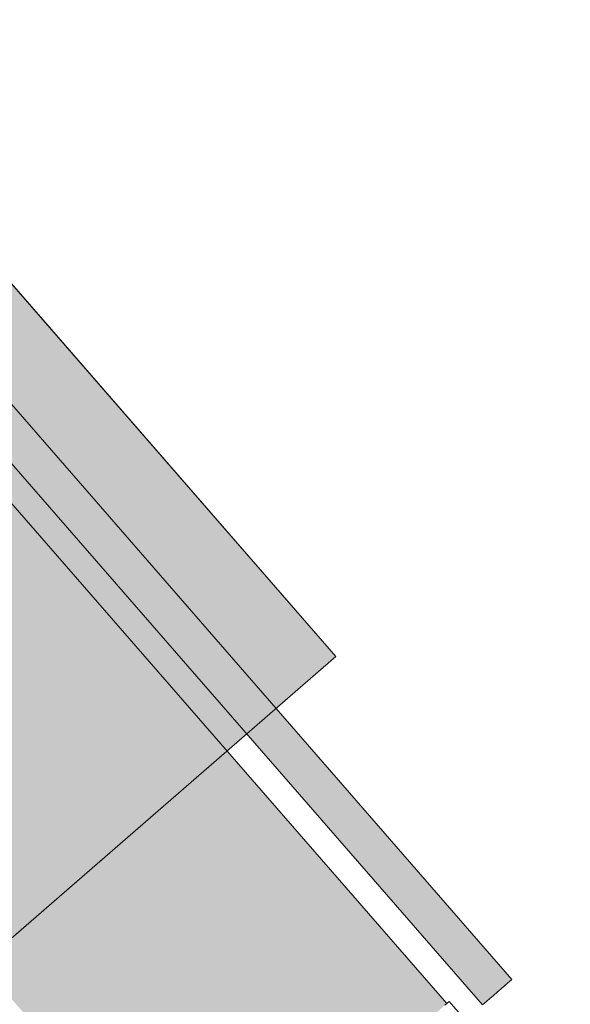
# Model space of a CAD drawing. Header units: millimetres. Extents: x 102382 to 164490, y 45733 to 103316.
# Tile 172 of 183: x 147358 to 147696, y 75255 to 75861. Entities that reach past the tile are written whole.
import ezdxf

# ---------------------------------------------------------------- set-up
doc = ezdxf.new("R2010")
doc.units = ezdxf.units.MM
doc.layers.get('0').update_dxf_attribs({"true_color": 0x000000})
doc.layers.add('_SA-KUJA', color=1, linetype='Continuous', true_color=0xff0000)
for name, color, linetype, lineweight, true_color in [('_SA-LAGI', 7, 'Continuous', 9, 0x5b5b5b), ('_SA-PORAND', 7, 'Continuous', 9, 0x5b5b5b), ('_SA-PORAND_hatch', 254, 'Continuous', 9, 0xbebebe)]:
    doc.layers.add(name, color=color, linetype=linetype, lineweight=lineweight, true_color=true_color)
doc.styles.add('DIN Pro Medium-Medium', font='txt')

# ---------------------------------------------------------------- blocks, each defined once
blk = doc.blocks.new('tulekustuti')
for points in [[(216, 30), (216.41, 30), (217.61, 30), (219.51, 30), (222, 30), (224.89, 30), (228, 30), (231.11, 30), (234, 30), (236.49, 30), (238.39, 30), (240, 30), (240, 543.39), (239.48, 551.36), (237.84, 559.57), (235.15, 567.5), (231.45, 575.01), (226.8, 581.98), (221.27, 588.27), (214.98, 593.8), (208.01, 598.45), (200.5, 602.15), (192.57, 604.84), (184.36, 606.48), (176.39, 607), (121.86, 607), (124.15, 601.47), (125, 595), (124.15, 588.53), (121.86, 583), (175.61, 583), (181.22, 582.63), (186.35, 581.61), (191.3, 579.93), (195.99, 577.62), (200.33, 574.71), (204.27, 571.27), (207.71, 567.33), (210.62, 562.99), (212.93, 558.3), (214.61, 553.35), (215.63, 548.22), (216, 542.61)], [(200, 460), (198.52, 460), (188.33, 460), (172.12, 460), (151, 460), (126.4, 460), (100, 460), (73.6, 460), (49, 460), (27.88, 460), (11.67, 460), (1.48, 460), (0, 460), (0, 45), (1.48, 45), (11.67, 45), (27.88, 45), (49, 45), (73.6, 45), (100, 45), (126.4, 45), (151, 45), (172.12, 45), (188.33, 45), (198.52, 45), (200, 45)]]:
    blk.add_hatch(color=0).paths.add_polyline_path(points, flags=0)
at = {"color": 0, "linetype": 'Continuous', "lineweight": 20}
for p, q in [((216, 30), (216, 542.61)), ((240, 30), (240, 543.39)), ((200, 45), (200, 460)), ((202, 45), (198.52, 45)), ((202, 30), (202, 45)), ((216.41, 30), (217.61, 30)), ((217.61, 30), (219.51, 30)), ((219.51, 30), (222, 30)), ((222, 30), (224.89, 30)), ((224.89, 30), (228, 30)), ((228, 30), (231.11, 30)), ((231.11, 30), (234, 30)), ((234, 30), (236.49, 30)), ((236.49, 30), (238.39, 30)), ((238.39, 30), (239.59, 30)), ((239.59, 30), (240, 30))]:
    blk.add_line(p, q, dxfattribs=at)

msp = doc.modelspace()

# ---------------------------------------------------------------- hatches: boundary and pattern name
at = {"layer": '_SA-PORAND_hatch', "true_color": 0xfafafa}
msp.add_hatch(color=7, dxfattribs=at).paths.add_polyline_path([(147552.26, 75469.02), (146871, 76252.72), (146641.57, 76053.28), (147322.83, 75269.58)], flags=0)

# ---------------------------------------------------------------- linework, layer by layer
at = {"layer": '_SA-LAGI'}
msp.add_lwpolyline([(141129.69, 69885.96), (147552.27, 75469.02), (138360.88, 86042.5), (134155.43, 82386.76), (132007.21, 80532.59), (122900, 72615.81), (122910, 67510), (123110, 67510), (123110, 67400), (127185, 67402.18), (127185, 67510), (127605, 67510), (127605.39, 67402.4), (132880, 67405.16), (138807.24, 72557.63), (138879.4, 72474.61), (138971.25, 72368.95)], close=True, dxfattribs=at)
at = {"layer": '_SA-PORAND'}
for points in [[(141129.69, 69885.96), (147552.26, 75469.02), (138360.88, 86042.5), (134557.14, 82735.96), (134347.2, 82977.47), (133123.32, 81901.01), (133333.26, 81659.5), (133091.61, 81449.73), (132881.81, 81691.07), (122909.99, 73035.24), (122910, 67510), (123110, 67510), (123111.18, 67400), (127234.88, 67400.94), (127234.88, 67508.76), (127654.88, 67508.76), (127655.27, 67401.16), (132880, 67405.16), (138807.24, 72557.63)], [(147552.26, 75469.02), (146871, 76252.72), (146641.57, 76053.28), (147322.83, 75269.58)]]:
    msp.add_lwpolyline(points, close=True, dxfattribs=at)

# ---------------------------------------------------------------- block references
at = {"layer": '_SA-KUJA', "rotation": 40.99996446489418}
msp.add_blockref('tulekustuti', (147499.08, 75090.29), dxfattribs=at)

# ---------------------------------------------------------------- texts
at = {"layer": '_SA-KUJA', "insert": (147006.68, 75404.5), "char_height": 135, "width": 4666.7213, "attachment_point": 1, "rotation": 311, "style": 'DIN Pro Medium-Medium'}
msp.add_mtext('{\\fDIN Pro;Pulberkustuti}\\P{\\fDIN Pro;kalmberkinnitusega seinal}\\P', dxfattribs=at)

doc.saveas('drawing.dxf')
